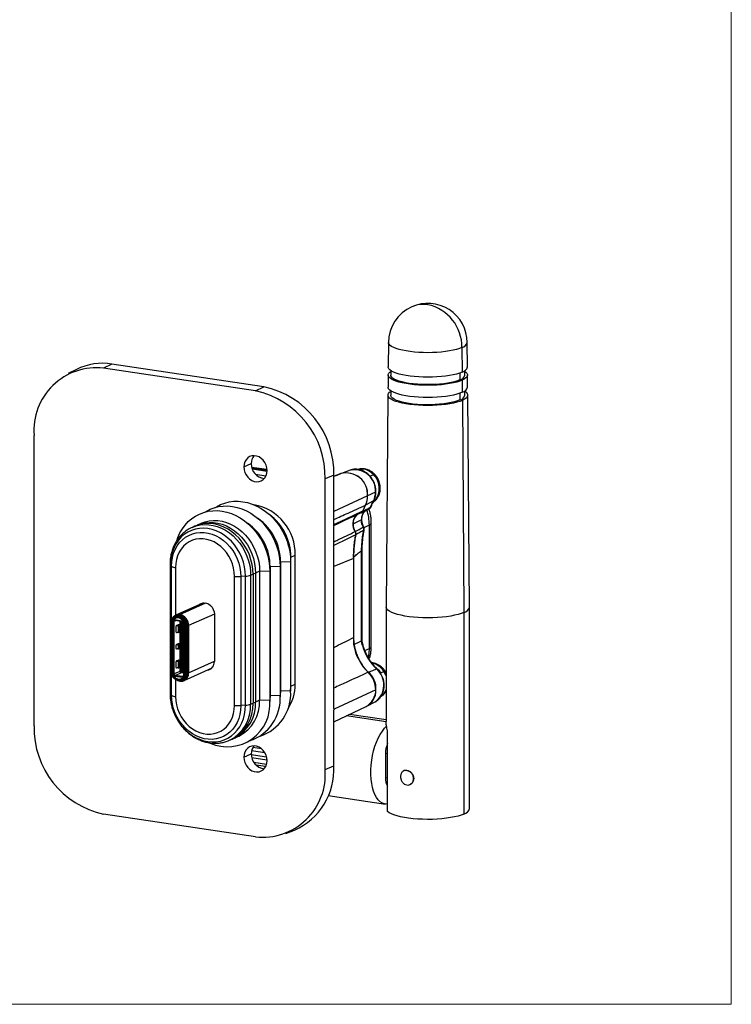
# Model space of a CAD drawing. Header units: millimetres. Extents: x 0 to 415, y 0 to 292.
# Tile 10 of 11: x 330 to 415, y 5 to 123. Entities that reach past the tile are written whole.
import ezdxf

# ---------------------------------------------------------------- set-up
doc = ezdxf.new("R2010")
doc.units = ezdxf.units.MM

msp = doc.modelspace()

# ---------------------------------------------------------------- linework, layer by layer
at = {"color": 7, "linetype": 'Continuous', "lineweight": 18}
for p, q in [((415, 5), (415, 292)), ((5, 5), (415, 5))]:
    msp.add_line(p, q, dxfattribs=at)
at = {"color": 7, "linetype": 'Continuous', "lineweight": 25}
for p, q in [((373.898, 84.293), (373.872, 81.357)), ((383.373, 81.357), (383.347, 84.293)), ((382.714, 83.679), (382.736, 80.74)), ((340.763, 81.708), (339.763, 81.209)), ((358.968, 78.987), (340.763, 81.708)), ((336.507, 81.051), (335.53, 80.555)), ((357.968, 78.489), (339.763, 81.209)), ((373.864, 80.392), (373.851, 78.943)), ((374.172, 80.925), (374.172, 80.389)), ((382.477, 80.636), (382.477, 79.813)), ((383.073, 80.389), (383.073, 80.925)), ((383.394, 78.943), (383.381, 80.392)), ((382.744, 79.773), (382.755, 78.322)), ((357.968, 78.489), (358.968, 78.987)), ((373.843, 77.977), (373.623, 52.597)), ((374.172, 78.495), (374.172, 77.974)), ((382.477, 78.212), (382.477, 77.398)), ((383.073, 77.974), (383.073, 78.495)), ((383.623, 52.597), (383.402, 77.977)), ((382.762, 77.355), (382.953, 51.947)), ((331.418, 38.348), (331.418, 73.148)), ((356.573, 69.376), (357.46, 69.781)), ((359.342, 69.052), (357.519, 69.325)), ((359.345, 68.981), (357.539, 69.251)), ((359.341, 68.854), (357.585, 69.117)), ((359.34, 68.837), (357.592, 69.098)), ((357.967, 68.503), (359.21, 68.317)), ((357.968, 68.502), (359.21, 68.317)), ((368.184, 68.575), (367.359, 68.221)), ((369.305, 68.988), (368.265, 68.607)), ((371.727, 68.283), (372.107, 68.453)), ((367.359, 68.375), (366.313, 67.934)), ((366.313, 33.134), (366.313, 67.934)), ((367.359, 40.454), (367.359, 68.375)), ((367.631, 68.36), (367.359, 68.244)), ((367.612, 68.352), (367.359, 68.245)), ((372.345, 66.367), (371.401, 65.903)), ((371.401, 65.903), (367.359, 64.054)), ((372.109, 65.312), (371.157, 64.815)), ((351.449, 62.619), (350.959, 62.399)), ((369.663, 62.57), (370.651, 63.022)), ((370.721, 62.959), (370.716, 63.086)), ((370.795, 62.553), (370.721, 62.957)), ((371.846, 47.874), (371.846, 62.675)), ((350.659, 62.264), (350.366, 62.133)), ((370.974, 62.121), (371.612, 62.432)), ((371.612, 47.631), (371.612, 62.432)), ((370.679, 48.551), (370.679, 59.334)), ((370.737, 48.601), (370.737, 59.405)), ((360.969, 58.012), (360.903, 57.982)), ((362.178, 57.984), (360.969, 58.012)), ((360.969, 58.012), (360.969, 42.557)), ((362.178, 57.984), (362.178, 42.53)), ((362.207, 58.576), (362.722, 58.798)), ((362.207, 43.121), (362.207, 58.576)), ((362.722, 43.343), (362.722, 58.798)), ((369.723, 58.408), (367.359, 57.436)), ((369.746, 58.549), (369.723, 58.536)), ((369.723, 58.536), (369.723, 48.092)), ((369.723, 58.408), (369.723, 48.932)), ((347.719, 57.697), (347.719, 42.242)), ((347.905, 57.483), (347.753, 57.63)), ((347.753, 57.63), (347.753, 42.175)), ((347.905, 51.05), (347.905, 57.483)), ((348.371, 57.326), (348.371, 51.595)), ((358.462, 56.888), (357.972, 56.668)), ((357.972, 56.668), (357.972, 41.214)), ((359.672, 56.861), (358.462, 56.888)), ((358.462, 56.888), (358.462, 41.433)), ((359.716, 57.45), (359.65, 57.42)), ((359.672, 56.861), (359.672, 41.406)), ((360.925, 57.423), (359.716, 57.45)), ((359.716, 57.45), (359.716, 41.995)), ((360.925, 57.423), (360.925, 41.968)), ((355.447, 40.814), (355.447, 56.269)), ((356.772, 56.282), (356.206, 56.243)), ((356.206, 56.243), (356.206, 40.788)), ((356.772, 40.827), (356.772, 56.282)), ((357.379, 56.403), (357.672, 56.534)), ((357.379, 56.403), (357.379, 40.948)), ((357.672, 56.534), (357.672, 41.079)), ((351.729, 53.104), (348.416, 51.618)), ((348.907, 51.683), (352.028, 53.082)), ((351.481, 52.993), (351.567, 53.075)), ((373.623, 52.594), (373.623, 38.901)), ((382.953, 51.947), (382.953, 27.799)), ((383.623, 28.446), (383.623, 52.594)), ((347.933, 51.116), (347.908, 51.059)), ((348.224, 50.882), (348.088, 50.873)), ((348.088, 44.566), (348.088, 50.873)), ((348.224, 50.882), (348.467, 50.991)), ((348.224, 44.575), (348.224, 50.882)), ((348.304, 51.082), (349.17, 50.953)), ((348.304, 51.082), (348.354, 51.008)), ((348.354, 51.008), (349.22, 50.879)), ((348.425, 51.344), (348.389, 51.328)), ((348.416, 51.618), (348.468, 51.64)), ((348.49, 51.45), (348.485, 51.447)), ((348.869, 51.652), (348.803, 51.571)), ((348.909, 50.925), (348.909, 44.882)), ((349.046, 50.905), (349.046, 44.755)), ((349.089, 44.74), (349.089, 50.898)), ((349.22, 50.879), (349.17, 50.953)), ((349.226, 44.846), (349.226, 50.878)), ((353.035, 51.753), (349.946, 50.368)), ((353.035, 51.727), (353.035, 46.076)), ((347.822, 50.624), (347.822, 50.622)), ((347.822, 50.622), (347.822, 48.197)), ((347.847, 48.186), (347.847, 50.611)), ((347.878, 50.606), (347.956, 50.641)), ((347.878, 50.606), (347.878, 48.181)), ((347.944, 50.573), (347.944, 44.932)), ((347.984, 44.914), (347.984, 50.555)), ((348.424, 50.278), (348.424, 49.608)), ((348.66, 50.397), (348.563, 50.391)), ((348.563, 50.391), (348.594, 50.361)), ((348.594, 50.361), (348.691, 50.367)), ((348.691, 49.556), (348.594, 49.549)), ((348.712, 50.478), (348.651, 50.451)), ((348.651, 50.451), (348.651, 50.397)), ((348.685, 50.4), (348.685, 50.445)), ((348.691, 50.367), (348.691, 49.556)), ((348.825, 50.394), (348.825, 49.583)), ((348.854, 49.611), (348.854, 50.422)), ((349.387, 50.679), (349.35, 50.714)), ((349.35, 50.714), (349.35, 44.407)), ((349.387, 50.679), (349.387, 44.371)), ((349.491, 50.33), (349.491, 44.689)), ((349.6, 50.338), (349.636, 50.354)), ((349.6, 50.338), (349.6, 44.697)), ((349.636, 50.354), (349.696, 50.366)), ((349.636, 50.354), (349.636, 44.713)), ((349.697, 44.683), (349.697, 50.334)), ((349.728, 50.329), (349.728, 44.679)), ((349.784, 50.33), (349.896, 50.353)), ((349.784, 50.33), (349.784, 44.68)), ((349.896, 50.353), (349.896, 44.703)), ((349.946, 50.368), (349.946, 44.717)), ((347.822, 48.175), (347.83, 48.19)), ((347.822, 48.173), (347.822, 44.971)), ((347.878, 48.181), (347.847, 48.186)), ((347.847, 44.96), (347.847, 48.162)), ((347.847, 48.162), (347.878, 48.157)), ((347.944, 48.211), (347.878, 48.181)), ((347.878, 48.157), (347.944, 48.187)), ((347.878, 48.157), (347.878, 44.955)), ((348.424, 48.004), (348.424, 47.633)), ((348.66, 48.123), (348.563, 48.116)), ((348.563, 48.116), (348.594, 48.086)), ((348.594, 48.086), (348.691, 48.093)), ((348.691, 47.581), (348.594, 47.574)), ((348.712, 48.204), (348.651, 48.176)), ((348.651, 48.176), (348.651, 48.122)), ((348.685, 48.125), (348.685, 48.17)), ((348.691, 48.093), (348.691, 47.581)), ((348.825, 48.119), (348.825, 47.607)), ((348.854, 47.636), (348.854, 48.148)), ((371.077, 47.371), (371.612, 47.631)), ((348.424, 46.028), (348.424, 45.358)), ((348.66, 46.147), (348.563, 46.141)), ((348.563, 46.141), (348.594, 46.111)), ((348.594, 46.111), (348.691, 46.117)), ((348.712, 46.228), (348.651, 46.201)), ((348.651, 46.201), (348.651, 46.147)), ((348.685, 46.15), (348.685, 46.195)), ((348.691, 46.117), (348.691, 45.306)), ((348.825, 46.144), (348.825, 45.332)), ((348.854, 45.361), (348.854, 46.172)), ((349.946, 44.717), (353.035, 46.102)), ((347.878, 44.955), (347.944, 44.985)), ((348.909, 44.882), (348.224, 44.575)), ((348.691, 45.306), (348.594, 45.299)), ((349.35, 44.902), (349.226, 44.846)), ((349.397, 43.778), (352.71, 45.263)), ((372.966, 44.719), (373.346, 44.889)), ((373.623, 44.725), (373.503, 44.926)), ((347.905, 42.028), (347.905, 44.521)), ((348.088, 44.566), (348.224, 44.575)), ((348.354, 44.411), (348.304, 44.292)), ((349.17, 44.162), (348.304, 44.292)), ((348.354, 44.411), (349.089, 44.74)), ((349.22, 44.281), (348.354, 44.411)), ((348.371, 43.909), (348.371, 41.871)), ((348.642, 43.771), (348.701, 43.752)), ((348.869, 43.711), (348.701, 43.752)), ((349.089, 44.74), (349.35, 44.758)), ((349.166, 43.953), (349.202, 43.969)), ((349.17, 44.162), (349.22, 44.281)), ((349.328, 44.33), (349.22, 44.281)), ((349.32, 43.945), (349.325, 43.947)), ((349.397, 43.778), (349.346, 43.757)), ((349.35, 44.407), (349.387, 44.371)), ((349.636, 44.713), (349.6, 44.697)), ((349.697, 44.725), (349.636, 44.713)), ((349.784, 44.68), (349.896, 44.703)), ((360.969, 42.557), (360.925, 42.537)), ((362.178, 42.53), (360.969, 42.557)), ((362.207, 43.121), (362.722, 43.343)), ((372.385, 42.662), (367.384, 40.374)), ((347.905, 42.028), (347.753, 42.175)), ((358.462, 41.433), (357.972, 41.214)), ((359.672, 41.406), (358.462, 41.433)), ((359.716, 41.995), (359.672, 41.975)), ((360.925, 41.968), (359.716, 41.995)), ((356.772, 40.827), (356.206, 40.788)), ((357.379, 40.948), (357.672, 41.079)), ((367.359, 38.86), (371.245, 40.677)), ((367.359, 33.575), (367.359, 40.273)), ((371.322, 40.715), (372.3, 41.231)), ((373.633, 38.851), (368.864, 39.564)), ((373.623, 39.078), (369.23, 39.735)), ((373.806, 28.099), (373.806, 37.758)), ((354.866, 36.641), (355.159, 36.772)), ((355.459, 36.907), (355.949, 37.126)), ((358.703, 35.588), (357.64, 35.747)), ((356.573, 34.602), (357.46, 35.008)), ((359.298, 34.594), (357.465, 34.868)), ((359.085, 35.127), (357.498, 35.365)), ((359.344, 34.247), (357.527, 34.518)), ((373.542, 35.035), (373.542, 32.138)), ((373.806, 34.996), (373.542, 35.035)), ((359.282, 33.74), (357.781, 33.964)), ((359.183, 33.487), (358.037, 33.658)), ((366.313, 33.134), (367.359, 33.575)), ((373.806, 32.098), (373.542, 32.138)), ((375.764, 32.981), (375.728, 32.964)), ((376.917, 32.045), (376.943, 32.057)), ((376.464, 31.322), (376.5, 31.338)), ((366.686, 30.004), (373.553, 28.978)), ((357.968, 25.073), (339.763, 27.793)), ((361.613, 25.463), (362.633, 25.863))]:
    msp.add_line(p, q, dxfattribs=at)
at = {"color": 7, "linetype": 'Continuous', "lineweight": 25, "flags": 128}
for points in [[(382.714, 83.679), (382.412, 83.56), (382.059, 83.452), (381.66, 83.354), (381.219, 83.269), (380.743, 83.198), (380.239, 83.142), (379.712, 83.101), (379.171, 83.076), (378.623, 83.068), (378.074, 83.076), (377.533, 83.101), (377.007, 83.142), (376.502, 83.198), (376.026, 83.269), (375.585, 83.354), (375.186, 83.452), (374.833, 83.56), (374.531, 83.679), (374.284, 83.806), (374.096, 83.94), (373.969, 84.078), (373.906, 84.22), (373.898, 84.293)], [(382.736, 80.74), (382.433, 80.62), (382.078, 80.511), (381.676, 80.413), (381.233, 80.327), (380.754, 80.256), (380.247, 80.199), (379.718, 80.158), (379.174, 80.134), (378.623, 80.125), (378.071, 80.134), (377.527, 80.158), (376.998, 80.199), (376.491, 80.256), (376.012, 80.327), (375.569, 80.413), (375.167, 80.511), (374.812, 80.62), (374.509, 80.74), (374.261, 80.868), (374.072, 81.002), (373.944, 81.141), (373.88, 81.283), (373.872, 81.357)], [(382.744, 79.773), (382.44, 79.653), (382.084, 79.544), (381.681, 79.445), (381.237, 79.36), (380.758, 79.288), (380.25, 79.231), (379.72, 79.19), (379.175, 79.165), (378.623, 79.157), (378.07, 79.165), (377.525, 79.19), (376.995, 79.231), (376.487, 79.288), (376.008, 79.36), (375.564, 79.445), (375.161, 79.544), (374.805, 79.653), (374.501, 79.773), (374.253, 79.901), (374.064, 80.036), (373.936, 80.175), (373.872, 80.317), (373.872, 80.46), (373.936, 80.603), (374.064, 80.742), (374.172, 80.825)], [(382.477, 79.813), (382.18, 79.697), (381.832, 79.591), (381.437, 79.497), (381.001, 79.415), (380.53, 79.348), (380.032, 79.296), (379.513, 79.26), (378.981, 79.241), (378.443, 79.238), (377.909, 79.252), (377.384, 79.282), (376.878, 79.329), (376.397, 79.391), (375.949, 79.468), (375.54, 79.558), (375.175, 79.66), (374.861, 79.773), (374.602, 79.895), (374.401, 80.024), (374.262, 80.158), (374.187, 80.296), (374.172, 80.389)], [(383.073, 80.825), (383.181, 80.742), (383.309, 80.603), (383.373, 80.46), (383.373, 80.317), (383.309, 80.175), (383.181, 80.036), (382.992, 79.901), (382.744, 79.773)], [(382.755, 78.322), (382.45, 78.202), (382.093, 78.092), (381.689, 77.994), (381.244, 77.908), (380.764, 77.836), (380.254, 77.779), (379.723, 77.738), (379.176, 77.713), (378.623, 77.705), (378.069, 77.713), (377.522, 77.738), (376.991, 77.779), (376.481, 77.836), (376.001, 77.908), (375.556, 77.994), (375.152, 78.092), (374.795, 78.202), (374.49, 78.322), (374.241, 78.451), (374.052, 78.586), (373.924, 78.725), (373.859, 78.868), (373.851, 78.943)], [(382.762, 77.355), (382.456, 77.235), (382.099, 77.125), (381.695, 77.026), (381.249, 76.94), (380.768, 76.868), (380.257, 76.811), (379.725, 76.77), (379.177, 76.745), (378.623, 76.737), (378.068, 76.745), (377.52, 76.77), (376.988, 76.811), (376.477, 76.868), (375.996, 76.94), (375.55, 77.026), (375.146, 77.125), (374.789, 77.235), (374.483, 77.355), (374.234, 77.484), (374.044, 77.619), (373.915, 77.759), (373.851, 77.902), (373.851, 78.046), (373.915, 78.189), (374.044, 78.329), (374.172, 78.425)], [(382.477, 77.398), (382.18, 77.282), (381.832, 77.176), (381.437, 77.082), (381.001, 77), (380.53, 76.933), (380.032, 76.881), (379.513, 76.845), (378.981, 76.826), (378.443, 76.823), (377.909, 76.837), (377.384, 76.868), (376.878, 76.914), (376.397, 76.976), (375.949, 77.053), (375.54, 77.143), (375.175, 77.245), (374.861, 77.358), (374.602, 77.48), (374.401, 77.609), (374.262, 77.744), (374.187, 77.881), (374.172, 77.974)], [(383.073, 78.425), (383.201, 78.329), (383.33, 78.189), (383.394, 78.046), (383.394, 77.902), (383.33, 77.759), (383.201, 77.619), (383.011, 77.484), (382.762, 77.355)], [(359.345, 68.962), (359.314, 69.288), (359.225, 69.608), (359.08, 69.91), (358.886, 70.179), (358.652, 70.404), (358.387, 70.575), (358.104, 70.684), (357.814, 70.727), (357.531, 70.703), (357.266, 70.611), (357.032, 70.456), (356.838, 70.245), (356.693, 69.986), (356.604, 69.693), (356.573, 69.376)], [(356.573, 69.376), (356.604, 69.05), (356.693, 68.729), (356.838, 68.428), (357.032, 68.159), (357.266, 67.934), (357.531, 67.763), (357.814, 67.653), (358.104, 67.61), (358.387, 67.635), (358.652, 67.727), (358.886, 67.882), (359.08, 68.093), (359.225, 68.351), (359.314, 68.645), (359.345, 68.962)], [(372.278, 68.472), (372.265, 68.482), (372.227, 68.488), (372.174, 68.478), (372.107, 68.453)], [(353.157, 64.533), (353.287, 64.614), (353.768, 64.863), (354.275, 65.055), (354.803, 65.187), (355.347, 65.258), (355.902, 65.267), (356.462, 65.214), (357.022, 65.099), (357.577, 64.924), (358.121, 64.691), (358.65, 64.401), (359.157, 64.058), (359.638, 63.665), (360.088, 63.225), (360.504, 62.742), (360.881, 62.223), (361.215, 61.67), (361.503, 61.09), (361.743, 60.489), (361.932, 59.872), (362.068, 59.245), (362.15, 58.613), (362.178, 57.984)], [(372.162, 65.364), (372.146, 65.34), (372.109, 65.312)], [(348.56, 60.626), (348.675, 60.944), (348.915, 61.473), (349.203, 61.967), (349.537, 62.419), (349.914, 62.827), (350.33, 63.185), (350.78, 63.49), (351.261, 63.74), (351.768, 63.932), (352.297, 64.063), (352.841, 64.134), (353.395, 64.143), (353.956, 64.09), (354.516, 63.976), (355.071, 63.801), (355.615, 63.568), (356.143, 63.278), (356.65, 62.935), (357.131, 62.541), (357.582, 62.101), (357.997, 61.619), (358.374, 61.099), (358.708, 60.547), (358.997, 59.967), (359.236, 59.365), (359.425, 58.748), (359.562, 58.121), (359.644, 57.49), (359.672, 56.861)], [(351.903, 63.972), (352.033, 64.052), (352.515, 64.302), (353.022, 64.493), (353.55, 64.625), (354.094, 64.696), (354.649, 64.705), (355.209, 64.652), (355.769, 64.537), (356.324, 64.363), (356.868, 64.129), (357.396, 63.84), (357.903, 63.496), (358.384, 63.103), (358.835, 62.663), (359.251, 62.181), (359.627, 61.661), (359.961, 61.108), (360.25, 60.529), (360.49, 59.927), (360.679, 59.31), (360.815, 58.683), (360.897, 58.052), (360.925, 57.423)], [(367.359, 62.489), (368.741, 63.136), (370.838, 64.118)], [(371.817, 64.603), (371.798, 64.573), (371.761, 64.546)], [(357.672, 56.534), (357.644, 57.112), (357.561, 57.693), (357.423, 58.267), (357.232, 58.83), (356.99, 59.375), (356.701, 59.894), (356.367, 60.382), (355.993, 60.834), (355.582, 61.243), (355.14, 61.606), (354.672, 61.917), (354.183, 62.174), (353.68, 62.373), (353.167, 62.512), (352.651, 62.589), (352.138, 62.603), (351.635, 62.555), (351.146, 62.444), (350.678, 62.273), (350.659, 62.264)], [(350.972, 62.405), (350.978, 62.407), (351.446, 62.579), (351.935, 62.689), (352.438, 62.738), (352.951, 62.723), (353.467, 62.646), (353.98, 62.508), (354.483, 62.309), (354.972, 62.052), (355.44, 61.74), (355.882, 61.378), (356.293, 60.968), (356.667, 60.517), (357.001, 60.029), (357.29, 59.509), (357.532, 58.965), (357.723, 58.402), (357.861, 57.827), (357.944, 57.247), (357.972, 56.668)], [(351.449, 62.619), (351.468, 62.627), (351.936, 62.799), (352.425, 62.909), (352.929, 62.958), (353.441, 62.943), (353.957, 62.866), (354.47, 62.727), (354.974, 62.528), (355.462, 62.272), (355.93, 61.96), (356.372, 61.598), (356.783, 61.188), (357.157, 60.737), (357.491, 60.248), (357.781, 59.729), (358.022, 59.185), (358.213, 58.622), (358.351, 58.047), (358.434, 57.467), (358.462, 56.888)], [(356.772, 56.282), (356.744, 56.849), (356.659, 57.418), (356.519, 57.981), (356.325, 58.531), (356.081, 59.061), (355.788, 59.565), (355.451, 60.036), (355.074, 60.468), (354.662, 60.856), (354.219, 61.195), (353.752, 61.481), (353.266, 61.709), (352.767, 61.878), (352.263, 61.985), (351.758, 62.029), (351.259, 62.009), (350.773, 61.926), (350.306, 61.78), (349.863, 61.573), (349.451, 61.308), (349.074, 60.989), (348.737, 60.619), (348.444, 60.202), (348.2, 59.745), (348.006, 59.253), (347.866, 58.732), (347.781, 58.189), (347.753, 57.63)], [(347.905, 57.483), (347.933, 58.016), (348.017, 58.534), (348.155, 59.029), (348.346, 59.495), (348.588, 59.925), (348.876, 60.314), (349.207, 60.656), (349.577, 60.947), (349.98, 61.182), (350.411, 61.36), (350.865, 61.476), (351.335, 61.53), (351.814, 61.521), (352.297, 61.449), (352.776, 61.315), (353.246, 61.12), (353.699, 60.868), (354.131, 60.562), (354.534, 60.206), (354.904, 59.805), (355.235, 59.364), (355.523, 58.889), (355.765, 58.386), (355.956, 57.864), (356.094, 57.327), (356.178, 56.784), (356.206, 56.243)], [(350.373, 62.136), (350.385, 62.141), (350.853, 62.313), (351.342, 62.424), (351.845, 62.472), (352.358, 62.458), (352.874, 62.381), (353.387, 62.242), (353.89, 62.043), (354.379, 61.786), (354.847, 61.475), (355.289, 61.112), (355.7, 60.703), (356.074, 60.251), (356.408, 59.763), (356.697, 59.243), (356.939, 58.699), (357.13, 58.136), (357.268, 57.561), (357.351, 56.981), (357.379, 56.403)], [(355.447, 56.269), (355.419, 56.767), (355.336, 57.267), (355.199, 57.759), (355.01, 58.235), (354.772, 58.689), (354.488, 59.113), (354.164, 59.501), (353.805, 59.846), (353.416, 60.143), (353.002, 60.387), (352.572, 60.575), (352.131, 60.703), (351.687, 60.769), (351.246, 60.773), (350.816, 60.714), (350.402, 60.593), (350.013, 60.413), (349.654, 60.175), (349.33, 59.884), (349.046, 59.545), (348.808, 59.162), (348.619, 58.742), (348.482, 58.291), (348.398, 57.817), (348.371, 57.326)], [(351.194, 52.864), (351.337, 52.974), (351.568, 53.075), (351.822, 53.107), (352.083, 53.068), (352.336, 52.96), (352.567, 52.791), (352.763, 52.568), (352.911, 52.307), (353.003, 52.021), (353.035, 51.727)], [(382.953, 51.947), (382.633, 51.821), (382.259, 51.706), (381.836, 51.603), (381.37, 51.513), (380.867, 51.438), (380.333, 51.378), (379.776, 51.335), (379.203, 51.309), (378.623, 51.3), (378.042, 51.309), (377.469, 51.335), (376.912, 51.378), (376.379, 51.438), (375.875, 51.513), (375.409, 51.603), (374.986, 51.706), (374.612, 51.821), (374.292, 51.947), (374.031, 52.082), (373.833, 52.223), (373.698, 52.37), (373.631, 52.519), (373.623, 52.597)], [(349.6, 50.338), (349.572, 50.579), (349.49, 50.813), (349.359, 51.023), (349.189, 51.194), (348.99, 51.315), (348.777, 51.378), (348.564, 51.379), (348.366, 51.317), (348.196, 51.196), (348.065, 51.026), (347.983, 50.817), (347.955, 50.584)], [(349.491, 50.33), (349.46, 50.571), (349.371, 50.802), (349.231, 51.004), (349.05, 51.16), (348.844, 51.258), (348.63, 51.291), (348.424, 51.254), (348.244, 51.152), (348.103, 50.992), (348.014, 50.787), (347.984, 50.555)], [(348.49, 51.45), (348.569, 51.48), (348.61, 51.491)], [(347.822, 50.622), (347.822, 50.622), (347.822, 50.62), (347.824, 50.618), (347.827, 50.616), (347.83, 50.614), (347.835, 50.613), (347.84, 50.612), (347.847, 50.611)], [(347.944, 50.573), (347.944, 50.572), (347.947, 50.568), (347.952, 50.564), (347.96, 50.561), (347.971, 50.558), (347.984, 50.555)], [(348.685, 50.445), (348.7, 50.442), (348.714, 50.438), (348.724, 50.434), (348.731, 50.429), (348.734, 50.424), (348.733, 50.419), (348.729, 50.414), (348.721, 50.409)], [(348.825, 50.394), (348.842, 50.404), (348.852, 50.415), (348.854, 50.426), (348.847, 50.437), (348.832, 50.447), (348.809, 50.457), (348.78, 50.465), (348.746, 50.471)], [(369.723, 48.092), (370.258, 48.349), (370.678, 48.55)], [(347.822, 48.197), (347.822, 48.197), (347.822, 48.195), (347.824, 48.193), (347.827, 48.192), (347.83, 48.19), (347.835, 48.188), (347.84, 48.187), (347.847, 48.186)], [(347.847, 48.162), (347.84, 48.163), (347.835, 48.164), (347.83, 48.166), (347.827, 48.167), (347.824, 48.169), (347.822, 48.171), (347.822, 48.173), (347.822, 48.175)], [(348.685, 48.17), (348.7, 48.167), (348.714, 48.163), (348.724, 48.159), (348.731, 48.154), (348.734, 48.149), (348.733, 48.144), (348.729, 48.139), (348.721, 48.135)], [(348.825, 48.119), (348.842, 48.129), (348.852, 48.14), (348.854, 48.151), (348.847, 48.162), (348.832, 48.173), (348.809, 48.182), (348.78, 48.19), (348.746, 48.197)], [(371.491, 46.53), (371.581, 47.068), (371.612, 47.631)], [(348.685, 46.195), (348.7, 46.192), (348.714, 46.188), (348.724, 46.184), (348.731, 46.179), (348.734, 46.174), (348.733, 46.169), (348.729, 46.164), (348.721, 46.159)], [(348.825, 46.144), (348.842, 46.154), (348.852, 46.165), (348.854, 46.176), (348.847, 46.187), (348.832, 46.197), (348.809, 46.207), (348.78, 46.215), (348.746, 46.221)], [(349.784, 44.68), (349.755, 44.422), (349.671, 44.188), (349.537, 43.991), (349.36, 43.843), (349.151, 43.751), (348.921, 43.723), (348.685, 43.758), (348.455, 43.855), (348.246, 44.009), (348.069, 44.211), (347.934, 44.448), (347.851, 44.707), (347.822, 44.973)], [(347.822, 44.971), (347.822, 44.971), (347.822, 44.969), (347.824, 44.967), (347.827, 44.965), (347.83, 44.964), (347.835, 44.962), (347.84, 44.961), (347.847, 44.96)], [(349.728, 44.679), (349.701, 44.432), (349.62, 44.207), (349.491, 44.018), (349.322, 43.876), (349.121, 43.788), (348.901, 43.761), (348.674, 43.795), (348.454, 43.888), (348.253, 44.036), (348.083, 44.229), (347.954, 44.456), (347.874, 44.705), (347.847, 44.96)], [(347.878, 44.955), (347.909, 44.688), (348, 44.43), (348.144, 44.198), (348.333, 44.009), (348.552, 43.875), (348.787, 43.805), (349.023, 43.804), (349.242, 43.873), (349.43, 44.006), (349.575, 44.194), (349.666, 44.426), (349.697, 44.683)], [(347.984, 44.914), (347.971, 44.917), (347.96, 44.92), (347.952, 44.923), (347.947, 44.927), (347.944, 44.931), (347.944, 44.932)], [(352.582, 45.162), (352.545, 45.157), (352.463, 45.152)], [(371.487, 44.779), (372.032, 45.004), (372.461, 45.181)], [(372.465, 45.27), (372.733, 45.017), (372.966, 44.719)], [(373.503, 44.926), (373.492, 44.933), (373.461, 44.931), (373.412, 44.916), (373.346, 44.889)], [(373.623, 44.347), (373.535, 44.556), (373.346, 44.889)], [(348.777, 43.902), (348.769, 43.9), (348.762, 43.901), (348.755, 43.905), (348.749, 43.912), (348.744, 43.921), (348.74, 43.933), (348.738, 43.947), (348.737, 43.961)], [(349.429, 44.005), (349.349, 43.959), (349.325, 43.947)], [(360.969, 42.557), (360.941, 41.987), (360.923, 41.832)], [(362.178, 42.541), (362.179, 42.553), (362.207, 43.121)], [(347.753, 42.175), (347.781, 41.607), (347.866, 41.039), (348.006, 40.476), (348.2, 39.926), (348.444, 39.396), (348.737, 38.892), (349.074, 38.421), (349.451, 37.989), (349.863, 37.601), (350.306, 37.262), (350.773, 36.976), (351.259, 36.747), (351.758, 36.578), (352.263, 36.471), (352.767, 36.427), (353.266, 36.447), (353.752, 36.531), (354.219, 36.677), (354.662, 36.884), (355.074, 37.149), (355.451, 37.468), (355.788, 37.838), (356.081, 38.254), (356.325, 38.712), (356.519, 39.204), (356.659, 39.725), (356.744, 40.268), (356.772, 40.827)], [(356.206, 40.788), (356.178, 40.255), (356.094, 39.737), (355.956, 39.242), (355.765, 38.776), (355.523, 38.346), (355.235, 37.957), (354.904, 37.615), (354.534, 37.324), (354.131, 37.089), (353.699, 36.912), (353.246, 36.795), (352.776, 36.741), (352.297, 36.75), (351.814, 36.822), (351.335, 36.957), (350.865, 37.151), (350.411, 37.403), (349.98, 37.709), (349.577, 38.065), (349.207, 38.466), (348.876, 38.907), (348.588, 39.382), (348.346, 39.885), (348.155, 40.408), (348.017, 40.944), (347.933, 41.487), (347.905, 42.028)], [(348.371, 41.871), (348.398, 41.372), (348.482, 40.873), (348.619, 40.381), (348.808, 39.905), (349.046, 39.451), (349.33, 39.026), (349.654, 38.639), (350.013, 38.294), (350.402, 37.997), (350.816, 37.752), (351.246, 37.565), (351.687, 37.437), (352.131, 37.371), (352.572, 37.367), (353.002, 37.426), (353.416, 37.546), (353.805, 37.727), (354.164, 37.965), (354.488, 38.255), (354.772, 38.595), (355.01, 38.978), (355.199, 39.398), (355.336, 39.849), (355.419, 40.323), (355.447, 40.814)], [(359.716, 41.995), (359.688, 41.425), (359.67, 41.27)], [(373.806, 28.967), (373.716, 28.965), (373.437, 29.001), (373.17, 29.104), (372.919, 29.272), (372.685, 29.503), (372.474, 29.793), (372.287, 30.14), (372.127, 30.537), (371.997, 30.981), (371.897, 31.464), (371.83, 31.98), (371.797, 32.523), (371.797, 33.085), (371.83, 33.658), (371.897, 34.234), (371.997, 34.807), (372.127, 35.367), (372.287, 35.908), (372.474, 36.422), (372.685, 36.902), (372.919, 37.342), (373.17, 37.736), (373.437, 38.078), (373.68, 38.331)], [(359.345, 34.188), (359.314, 34.514), (359.225, 34.835), (359.08, 35.136), (358.886, 35.405), (358.652, 35.63), (358.387, 35.801), (358.104, 35.911), (357.814, 35.954), (357.531, 35.929), (357.266, 35.837), (357.032, 35.682), (356.838, 35.471), (356.693, 35.213), (356.604, 34.919), (356.573, 34.602)], [(356.573, 34.602), (356.604, 34.277), (356.693, 33.956), (356.838, 33.654), (357.032, 33.385), (357.266, 33.16), (357.531, 32.99), (357.814, 32.88), (358.104, 32.837), (358.387, 32.862), (358.652, 32.953), (358.886, 33.108), (359.08, 33.319), (359.225, 33.578), (359.314, 33.872), (359.345, 34.188)], [(382.953, 27.799), (382.63, 27.672), (382.253, 27.556), (381.825, 27.452), (381.354, 27.362), (380.845, 27.287), (380.306, 27.228), (379.743, 27.185), (379.165, 27.16), (378.58, 27.152), (377.995, 27.162), (377.418, 27.19), (376.859, 27.235), (376.323, 27.297), (375.819, 27.374), (375.354, 27.467), (374.934, 27.572), (374.564, 27.69), (374.25, 27.818), (373.996, 27.955), (373.806, 28.099)]]:
    msp.add_lwpolyline(points, dxfattribs=at)
at = {"color": 7, "linetype": 'Continuous', "lineweight": 25}
for centre, radius, start, end in [((378.623, 84.252), 4.725, 114.14611, 179.50261), ((378.623, 84.252), 4.725, 0.49739, 114.14611), ((378.083, 85.423), 3.436, 80.96139, 113.91913), ((377.519, 83.74), 5.195, 359.33562, 77.74), ((382.515, 84.518), 0.862, 283.36357, 344.90833), ((339.655, 74.777), 7.019, 80.91544, 116.64115), ((338.904, 73.748), 7.51, 83.433, 184.58106), ((382.296, 80.596), 0.804, 282.98071, 345.03334), ((382.536, 81.583), 0.867, 283.36357, 344.90833), ((355.756, 68.163), 10.559, 358.75463, 77.90859), ((356.744, 68.606), 10.617, 358.75463, 77.90859), ((382.296, 78.182), 0.804, 282.98071, 345.03334), ((382.553, 79.169), 0.87, 283.36357, 344.90833), ((358.913, 69.816), 1.453, 141.15133, 181.38509), ((359.204, 69.732), 1.745, 178.3872, 263.42185), ((368.846, 66.1), 2.562, 355.58903, 104.97363), ((368.833, 66.085), 2.574, 355.95418, 104.60846), ((369.844, 66.54), 2.507, 356.02134, 102.43026), ((370.637, 67.197), 1.934, 40.50769, 102.00873), ((370.549, 66.819), 2.258, 312.02602, 46.35103), ((369.963, 66.346), 2.382, 334.26671, 0.50077), ((368.944, 65.882), 2.456, 334.26671, 0.50075), ((356.746, 58.957), 5.978, 358.47521, 80.04288), ((371.968, 63.092), 1.319, 117.25932, 183.02978), ((366, 62.411), 5.613, 0.2139, 18.88063), ((371.355, 64.794), 0.5, 295.68476, 337.40526), ((371.397, 64.696), 0.394, 296.3048, 337.50406), ((353.333, 57.429), 6.382, 0.18931, 54.73208), ((354.587, 57.991), 6.382, 0.18931, 54.73208), ((355.85, 58.559), 6.357, 0.14801, 53.44865), ((371.224, 62.524), 1.593, 135.53425, 214.20846), ((371.042, 62.614), 1.379, 132.9855, 181.82938), ((371.506, 62.581), 1.844, 180.33639, 210.25947), ((370.633, 63.105), 0.0855, 282.29356, 346.22803), ((372.397, 63.022), 1.746, 180.01035, 184.07161), ((370.639, 62.983), 0.0861, 281.4184, 342.366), ((370.699, 62.626), 0.121, 283.18884, 322.43267), ((371.538, 62.738), 0.315, 283.63862, 348.4817), ((372.552, 63.048), 1.904, 196.46857, 208.01025), ((370.974, 61.983), 0.2, 97.91661, 121.0019), ((370.393, 61.877), 0.553, 350.80145, 30.03808), ((370.909, 61.875), 0.0909, 289.42307, 345.56142), ((370.505, 61.946), 0.5, 349.18224, 28.00719), ((370.784, 61.097), 0.0884, 288.35459, 344.48912), ((347.812, 57.702), 0.0934, 183.18377, 230.66968), ((348.434, 58.284), 0.96, 236.51597, 266.20557), ((357.635, 57.573), 0.965, 272.17423, 290.43899), ((355.949, 59.848), 3.614, 262.01901, 274.07789), ((356.703, 58.218), 1.938, 272.04086, 290.42458), ((382.742, 52.835), 0.912, 283.36357, 344.90833), ((348.699, 50.697), 0.88, 83.19995, 184.81411), ((348.687, 50.681), 0.844, 83.19995, 184.81411), ((348.691, 50.674), 0.816, 83.19995, 184.81411), ((348.739, 50.793), 0.869, 81.39172, 158.5942), ((348.83, 50.746), 0.817, 120.22262, 160.83888), ((348.281, 50.889), 0.194, 83.19995, 184.81411), ((348.791, 50.77), 0.743, 103.5596, 148.80818), ((348.34, 50.892), 0.117, 83.19995, 184.81411), ((348.686, 50.428), 0.953, 355.56575, 105.92766), ((348.77, 50.816), 0.877, 81.01912, 110.1304), ((348.874, 51.521), 0.0864, 144.87245, 181.42709), ((348.534, 50.352), 1.194, 358.91212, 77.7511), ((348.542, 50.356), 1.154, 358.91212, 77.7511), ((348.539, 50.354), 1.245, 358.91212, 77.7511), ((348.593, 50.378), 1.304, 358.91212, 77.7511), ((348.627, 50.393), 1.319, 358.91212, 77.7511), ((349.112, 50.684), 0.275, 358.91212, 77.7511), ((349.185, 50.717), 0.165, 358.91212, 77.7511), ((347.957, 50.57), 0.0139, 101.6853, 166.32875), ((348.614, 50.102), 0.26, 94.39978, 137.14967), ((348.577, 49.775), 0.226, 227.52672, 274.48902), ((348.581, 50.142), 0.249, 94.01594, 106.83278), ((348.775, 51.043), 0.605, 258.1826, 261.41962), ((348.653, 50.591), 0.194, 272.04086, 290.42458), ((348.676, 50.793), 0.426, 272.04086, 290.42458), ((348.676, 49.982), 0.426, 272.04086, 290.42458), ((348.788, 50.761), 0.293, 255.05108, 261.64551), ((348.817, 49.62), 0.0384, 281.76018, 346.25388), ((349.53, 50.561), 0.234, 260.44044, 287.49382), ((349.753, 50.501), 0.174, 261.80268, 280.32265), ((349.852, 50.592), 0.243, 280.52929, 292.74105), ((348.614, 47.827), 0.26, 94.39978, 137.14967), ((348.577, 47.8), 0.226, 227.52672, 274.48902), ((348.581, 47.868), 0.249, 94.01594, 106.83278), ((348.775, 48.768), 0.605, 258.1826, 261.41962), ((348.653, 48.316), 0.194, 272.04086, 290.42458), ((348.676, 48.519), 0.426, 272.04086, 290.42458), ((348.676, 48.007), 0.426, 272.04086, 290.42458), ((348.788, 48.487), 0.293, 255.05108, 261.64551), ((348.817, 47.645), 0.0384, 281.76018, 346.25388), ((375.528, 49.055), 5.884, 189.42381, 226.6198), ((370.779, 48.065), 0.0898, 280.85143, 330.29925), ((376.55, 49.511), 5.955, 194.92686, 226.63641), ((371.538, 47.937), 0.315, 283.63306, 348.50699), ((348.614, 45.852), 0.26, 94.39978, 137.14967), ((348.581, 45.892), 0.249, 94.01594, 106.83278), ((348.775, 46.792), 0.605, 258.1826, 261.41962), ((348.653, 46.341), 0.194, 272.04086, 290.42458), ((348.676, 46.543), 0.426, 272.04086, 290.42458), ((348.788, 46.511), 0.293, 255.05108, 261.64551), ((352.047, 46.005), 0.99, 277.4862, 4.11359), ((348.999, 44.923), 1.045, 178.91212, 257.7511), ((348.94, 44.896), 0.957, 178.91212, 257.7511), ((348.577, 45.525), 0.226, 227.52672, 274.48902), ((348.676, 45.732), 0.426, 272.04086, 290.42458), ((348.817, 45.37), 0.0384, 281.76018, 346.25388), ((371.479, 43.709), 2.209, 32.2791, 77.56763), ((370.852, 43.268), 2.5, 305.40651, 49.92656), ((348.363, 44.56), 0.275, 178.91212, 257.7511), ((348.389, 44.572), 0.165, 178.91212, 257.7511), ((349.021, 44.66), 0.81, 246.08495, 288.28194), ((348.817, 44.632), 0.676, 263.19995, 4.81411), ((348.865, 44.635), 0.738, 263.19995, 4.81411), ((348.978, 44.625), 0.921, 263.19995, 4.81411), ((349.017, 44.623), 0.742, 259.45922, 304.10659), ((349.109, 44.87), 0.132, 241.16624, 261.19616), ((349.193, 44.355), 0.194, 263.19995, 4.81411), ((348.851, 44.672), 0.786, 296.50076, 2.96949), ((349.234, 44.397), 0.117, 263.19995, 4.81411), ((348.955, 44.666), 0.993, 296.50076, 2.96949), ((349.53, 44.92), 0.234, 260.44044, 287.49382), ((349.753, 44.851), 0.174, 261.80268, 280.32265), ((349.852, 44.942), 0.243, 280.52929, 292.74105), ((369.872, 42.816), 2.542, 302.70133, 50.56079), ((369.394, 42.642), 2.991, 0.37969, 45.6162), ((356.861, 42.192), 5.328, 288.08165, 3.6354), ((357.639, 43.259), 5.084, 325.38542, 0.94937), ((370.304, 42.537), 2.084, 296.84359, 3.44548), ((372.041, 43.28), 1.706, 307.1116, 337.99959), ((347.812, 42.247), 0.0934, 183.18981, 230.66919), ((348.434, 42.829), 0.96, 236.51597, 266.20557), ((354.606, 40.943), 5.087, 246.03695, 5.21797), ((353.895, 41.212), 4.572, 296.68962, 2.78062), ((355.608, 41.63), 5.328, 288.08165, 3.6354), ((352.813, 40.726), 4.571, 296.58714, 2.7843), ((353.105, 40.857), 4.572, 296.68962, 2.78062), ((353.407, 40.991), 4.57, 296.49216, 2.78771), ((355.949, 44.393), 3.614, 262.01901, 274.07789), ((356.703, 42.764), 1.938, 272.04086, 290.42458), ((357.635, 42.118), 0.965, 272.19411, 290.44115), ((341.975, 38.118), 10.559, 178.75463, 257.90859), ((358.913, 35.043), 1.453, 141.15133, 181.38509), ((376.423, 35.053), 2.88, 155.28966, 180.34211), ((359.204, 34.959), 1.745, 178.3872, 263.42185), ((358.827, 32.534), 7.51, 263.433, 4.58106), ((359.397, 33.15), 7.973, 293.94353, 3.05802), ((375.048, 32.013), 1.51, 175.26645, 214.71226), ((382.742, 28.687), 0.913, 283.33479, 344.67927)]:
    msp.add_arc(centre, radius, start, end, dxfattribs=at)
for points, knots in [([(368.184, 68.575), (368.089, 68.536), (367.899, 68.457), (367.705, 68.387), (367.608, 68.351)], [0, 0, 0, 0, 0.5009825, 1, 1, 1, 1]), ([(372.162, 65.364), (372.191, 65.425), (372.267, 65.592), (372.352, 65.884), (372.404, 66.239), (372.405, 66.606), (372.354, 66.975), (372.254, 67.338), (372.106, 67.687), (371.913, 68.013), (371.679, 68.308), (371.41, 68.566), (371.111, 68.78), (370.79, 68.945), (370.454, 69.055), (370.111, 69.109), (369.772, 69.104), (369.502, 69.058), (369.352, 69.002), (369.306, 68.985)], [0, 0, 0, 0, 0.0362341, 0.0977815, 0.1596126, 0.2218166, 0.2842993, 0.3469809, 0.4098074, 0.4727476, 0.5357743, 0.5988533, 0.6619213, 0.7248736, 0.7875659, 0.8498407, 0.9115751, 0.9727335, 1, 1, 1, 1]), ([(372.278, 68.472), (372.224, 68.527), (372.087, 68.666), (371.833, 68.853), (371.521, 69.017), (371.189, 69.124), (370.85, 69.171), (370.52, 69.162), (370.313, 69.109), (370.213, 69.083)], [0, 0, 0, 0, 0.099081, 0.2534872, 0.408011, 0.5614612, 0.7131477, 0.8626332, 1, 1, 1, 1]), ([(372.06, 65.143), (372.096, 65.165), (372.223, 65.243), (372.407, 65.425), (372.606, 65.679), (372.759, 65.968), (372.867, 66.283), (372.925, 66.617), (372.932, 66.962), (372.887, 67.31), (372.79, 67.653), (372.642, 67.98), (372.468, 68.255), (372.334, 68.409), (372.278, 68.472)], [0, 0, 0, 0, 0.034337, 0.1212732, 0.2082527, 0.2957409, 0.3840891, 0.473487, 0.5639538, 0.65538, 0.7476028, 0.8404722, 0.9338736, 1, 1, 1, 1]), ([(371.817, 64.603), (371.866, 64.72), (371.976, 64.979), (372.098, 65.23), (372.164, 65.367)], [0, 0, 0, 0, 0.4525323, 1, 1, 1, 1]), ([(367.359, 63.082), (367.926, 63.34), (369.192, 63.918), (370.459, 64.496), (371.157, 64.815)], [0, 0, 0, 0, 0.4482537, 1, 1, 1, 1]), ([(367.359, 62.371), (367.586, 62.477), (368.685, 62.994), (369.784, 63.511), (370.656, 63.921)], [0, 0, 0, 0, 0.20638706, 1, 1, 1, 1]), ([(370.576, 63.871), (370.594, 63.877), (370.63, 63.887), (370.681, 63.914), (370.734, 63.954), (370.788, 64.012), (370.815, 64.067), (370.828, 64.094)], [0, 0, 0, 0, 0.1655752, 0.3308688, 0.4989638, 0.7495107, 1, 1, 1, 1]), ([(370.639, 63.893), (370.781, 63.962), (371.095, 64.114), (371.409, 64.265), (371.58, 64.348)], [0, 0, 0, 0, 0.4524825, 1, 1, 1, 1]), ([(370.838, 64.118), (370.825, 64.091), (370.798, 64.036), (370.736, 63.972), (370.688, 63.933), (370.658, 63.923), (370.656, 63.922)], [0, 0, 0, 0, 0.3207508, 0.6454093, 0.9699303, 1, 1, 1, 1]), ([(370.716, 63.086), (370.717, 63.131), (370.72, 63.269), (370.758, 63.489), (370.842, 63.731), (370.965, 63.938), (371.094, 64.09), (371.19, 64.153), (371.225, 64.176)], [0, 0, 0, 0, 0.0946024, 0.2897693, 0.4855293, 0.6832986, 0.8848983, 1, 1, 1, 1]), ([(370.828, 64.094), (370.88, 64.216), (370.985, 64.46), (371.1, 64.697), (371.157, 64.815)], [0, 0, 0, 0, 0.4987831, 1, 1, 1, 1]), ([(370.828, 64.094), (370.985, 64.17), (371.296, 64.321), (371.606, 64.471), (371.761, 64.546)], [0, 0, 0, 0, 0.5035064, 1, 1, 1, 1]), ([(371.846, 62.675), (371.844, 62.787), (371.839, 63.074), (371.781, 63.534), (371.69, 63.982), (371.6, 64.247), (371.566, 64.345)], [0, 0, 0, 0, 0.1991881, 0.5083273, 0.8182602, 1, 1, 1, 1]), ([(370.947, 62.181), (370.925, 62.224), (370.864, 62.344), (370.822, 62.471), (370.795, 62.553)], [0, 0, 0, 0, 0.3591071, 1, 1, 1, 1]), ([(350.376, 62.13), (350.284, 62.09), (350.044, 61.984), (349.685, 61.756), (349.3, 61.456), (348.95, 61.109), (348.639, 60.722), (348.368, 60.298), (348.141, 59.841), (347.96, 59.355), (347.827, 58.845), (347.745, 58.325), (347.72, 57.939), (347.719, 57.731), (347.719, 57.697)], [0, 0, 0, 0, 0.05682888, 0.14863168, 0.24041746, 0.33234379, 0.42454666, 0.51712677, 0.61014197, 0.7036067, 0.79749812, 0.8917669, 0.98190057, 1, 1, 1, 1]), ([(367.359, 60.415), (367.515, 60.489), (368.364, 60.893), (369.214, 61.298), (369.906, 61.628)], [0, 0, 0, 0, 0.1844715, 1, 1, 1, 1]), ([(369.906, 61.628), (369.917, 61.608), (369.939, 61.568), (369.963, 61.504), (369.982, 61.426), (369.993, 61.336), (369.984, 61.271), (369.98, 61.239)], [0, 0, 0, 0, 0.1654854, 0.3307303, 0.4988771, 0.749468, 1, 1, 1, 1]), ([(369.985, 61.265), (369.988, 61.286), (369.994, 61.328), (369.994, 61.394), (369.984, 61.472), (369.961, 61.56), (369.93, 61.621), (369.914, 61.652)], [0, 0, 0, 0, 0.1654448, 0.3306753, 0.4987807, 0.7493423, 1, 1, 1, 1]), ([(370.939, 61.789), (370.781, 61.702), (370.463, 61.527), (370.145, 61.353), (369.985, 61.265)], [0, 0, 0, 0, 0.496541, 1, 1, 1, 1]), ([(370.869, 61.073), (370.886, 61.191), (370.923, 61.452), (370.97, 61.709), (370.996, 61.85)], [0, 0, 0, 0, 0.4522086, 1, 1, 1, 1]), ([(369.723, 58.536), (369.725, 58.653), (369.728, 58.885), (369.743, 59.231), (369.764, 59.576), (369.793, 59.918), (369.829, 60.258), (369.874, 60.596), (369.924, 60.932), (369.965, 61.154), (369.985, 61.265)], [0, 0, 0, 0, 0.125457, 0.2506386, 0.375617, 0.5004645, 0.6252539, 0.7500578, 0.874949, 1, 1, 1, 1]), ([(369.98, 61.239), (369.959, 61.123), (369.918, 60.893), (369.866, 60.544), (369.822, 60.193), (369.786, 59.84), (369.758, 59.485), (369.738, 59.128), (369.725, 58.769), (369.724, 58.528), (369.723, 58.408)], [0, 0, 0, 0, 0.1252805, 0.2503256, 0.3752128, 0.5000196, 0.624824, 0.7497038, 0.8747366, 1, 1, 1, 1]), ([(370.68, 59.335), (370.683, 59.439), (370.692, 59.722), (370.719, 60.16), (370.76, 60.615), (370.796, 60.891), (370.811, 61.013)], [0, 0, 0, 0, 0.1843378, 0.4999985, 0.7803976, 1, 1, 1, 1]), ([(370.737, 59.378), (370.746, 59.636), (370.766, 60.207), (370.833, 60.767), (370.869, 61.073)], [0, 0, 0, 0, 0.45327356, 1, 1, 1, 1]), ([(369.746, 58.549), (369.783, 58.597), (369.821, 58.637), (369.897, 58.714), (369.936, 58.75), (370.052, 58.854), (370.13, 58.919), (370.365, 59.106), (370.522, 59.222), (370.679, 59.334)], [0, 0, 0, 0, 0.125, 0.125, 0.25, 0.25, 0.5, 0.5, 1, 1, 1, 1]), ([(370.732, 59.394), (370.731, 59.385), (370.731, 59.364), (370.698, 59.346), (370.68, 59.335)], [0, 0, 0, 0, 0.4292514, 1, 1, 1, 1]), ([(348.474, 51.635), (348.436, 51.622), (348.326, 51.585), (348.172, 51.467), (348.023, 51.304), (347.961, 51.17), (347.932, 51.108)], [0, 0, 0, 0, 0.1563527, 0.4504405, 0.743873, 1, 1, 1, 1]), ([(367.359, 47.763), (367.465, 47.816), (368.253, 48.206), (369.041, 48.595), (369.723, 48.932)], [0, 0, 0, 0, 0.1345284, 1, 1, 1, 1]), ([(369.723, 48.932), (369.724, 48.869), (369.725, 48.742), (369.735, 48.552), (369.752, 48.361), (369.775, 48.17), (369.805, 47.979), (369.865, 47.664), (369.979, 47.226), (370.181, 46.678), (370.435, 46.151), (370.706, 45.708), (370.972, 45.345), (371.218, 45.049), (371.397, 44.87), (371.486, 44.779)], [0, 0, 0, 0, 0.0419593, 0.0838094, 0.1256149, 0.1674404, 0.2093505, 0.2514095, 0.3757176, 0.5003782, 0.6251259, 0.7502235, 0.8334887, 0.9165778, 1, 1, 1, 1]), ([(370.73, 48.601), (370.732, 48.596), (370.738, 48.58), (370.703, 48.562), (370.679, 48.551)], [0, 0, 0, 0, 0.3255626, 1, 1, 1, 1]), ([(370.857, 48.02), (370.838, 48.096), (370.809, 48.21), (370.78, 48.352), (370.758, 48.471), (370.746, 48.551), (370.738, 48.605)], [0, 0, 0, 0, 0.3942368, 0.5890652, 0.7246104, 1, 1, 1, 1]), ([(372.559, 45.172), (372.495, 45.233), (372.307, 45.412), (372.016, 45.74), (371.699, 46.164), (371.419, 46.618), (371.179, 47.097), (370.99, 47.566), (370.898, 47.879), (370.857, 48.021)], [0, 0, 0, 0, 0.0804261, 0.2380917, 0.39577, 0.5533808, 0.7109401, 0.8684567, 1, 1, 1, 1]), ([(371.597, 46.344), (371.631, 46.444), (371.718, 46.703), (371.8, 47.142), (371.842, 47.554), (371.845, 47.8), (371.846, 47.874)], [0, 0, 0, 0, 0.2055213, 0.5306783, 0.8581973, 1, 1, 1, 1]), ([(348.909, 44.882), (348.909, 44.854), (348.922, 44.824), (348.972, 44.778), (349.009, 44.762), (349.046, 44.755)], [0, 0, 0, 0, 0.5, 0.5, 1, 1, 1, 1]), ([(349.362, 44.759), (349.33, 44.757), (349.293, 44.764), (349.239, 44.798), (349.226, 44.823), (349.226, 44.846)], [0, 0, 0, 0, 0.5, 0.5, 1, 1, 1, 1]), ([(373.503, 44.926), (373.459, 44.989), (373.345, 45.149), (373.126, 45.377), (372.843, 45.596), (372.531, 45.763), (372.213, 45.875), (371.997, 45.901), (371.896, 45.913)], [0, 0, 0, 0, 0.1152047, 0.2965886, 0.4786, 0.6602476, 0.8406989, 1, 1, 1, 1]), ([(372.278, 41.224), (372.298, 41.233), (372.419, 41.285), (372.614, 41.43), (372.855, 41.656), (373.054, 41.926), (373.212, 42.229), (373.324, 42.561), (373.387, 42.913), (373.399, 43.278), (373.361, 43.647), (373.272, 44.013), (373.134, 44.366), (372.951, 44.699), (372.744, 44.982), (372.589, 45.14), (372.52, 45.209)], [0, 0, 0, 0, 0.0153834, 0.0905495, 0.1656483, 0.2409848, 0.3167865, 0.3931645, 0.4701145, 0.547552, 0.6253616, 0.7034382, 0.7817073, 0.8601245, 0.9386572, 1, 1, 1, 1]), ([(372.538, 45.181), (372.536, 45.186), (372.529, 45.207), (372.491, 45.192), (372.461, 45.181)], [0, 0, 0, 0, 0.2220691, 1, 1, 1, 1]), ([(348.877, 43.709), (348.922, 43.704), (349.045, 43.692), (349.204, 43.705), (349.307, 43.748), (349.339, 43.762)], [0, 0, 0, 0, 0.2845541, 0.7763356, 1, 1, 1, 1]), ([(371.486, 44.779), (370.599, 44.374), (369.224, 43.744), (367.848, 43.112), (367.359, 42.887)], [0, 0, 0, 0, 0.6441587, 1, 1, 1, 1]), ([(373.009, 41.879), (373.049, 41.903), (373.182, 41.981), (373.371, 42.164), (373.536, 42.357), (373.605, 42.487), (373.623, 42.521)], [0, 0, 0, 0, 0.1576398, 0.515075, 0.8725164, 1, 1, 1, 1]), ([(347.719, 42.242), (347.721, 42.139), (347.725, 41.852), (347.774, 41.381), (347.878, 40.833), (348.032, 40.293), (348.234, 39.767), (348.483, 39.261), (348.774, 38.779), (349.106, 38.326), (349.475, 37.909), (349.878, 37.53), (350.31, 37.195), (350.768, 36.906), (351.245, 36.669), (351.737, 36.484), (352.239, 36.354), (352.744, 36.282), (353.248, 36.266), (353.744, 36.307), (354.225, 36.407), (354.598, 36.52), (354.801, 36.617), (354.856, 36.644)], [0, 0, 0, 0, 0.0284232, 0.0787548, 0.1291352, 0.1795778, 0.2300684, 0.2805978, 0.3311588, 0.3817434, 0.432342, 0.4829391, 0.5335117, 0.5840275, 0.6344459, 0.6847194, 0.7347994, 0.7846428, 0.8342205, 0.8835244, 0.9325723, 0.981408, 1, 1, 1, 1]), ([(373.806, 37.758), (373.748, 37.98), (373.644, 38.383), (373.634, 38.741), (373.63, 38.901)], [0, 0, 0, 0, 0.5517143, 1, 1, 1, 1]), ([(375.77, 32.969), (375.79, 32.982), (375.886, 33.047), (376.123, 33.04), (376.433, 32.937), (376.707, 32.71), (376.904, 32.402), (376.93, 32.172), (376.943, 32.057)], [0, 0, 0, 0, 0.0476948, 0.2379818, 0.4284173, 0.619101, 0.8096562, 1, 1, 1, 1]), ([(376.917, 32.045), (376.917, 32.074), (376.915, 32.131), (376.902, 32.217), (376.882, 32.302), (376.844, 32.412), (376.778, 32.545), (376.638, 32.735), (376.409, 32.924), (376.096, 33.035), (375.796, 33.016), (375.593, 32.892), (375.474, 32.741), (375.408, 32.603), (375.366, 32.448), (375.361, 32.335), (375.359, 32.278)], [0, 0, 0, 0, 0.0314708, 0.0626405, 0.0938226, 0.1253297, 0.1878407, 0.2505411, 0.3751791, 0.4998966, 0.6245867, 0.7492094, 0.8118711, 0.8743798, 0.937206, 1, 1, 1, 1]), ([(375.359, 32.278), (375.359, 32.25), (375.36, 32.192), (375.371, 32.105), (375.388, 32.019), (375.419, 31.905), (375.473, 31.767), (375.592, 31.568), (375.795, 31.368), (376.095, 31.251), (376.408, 31.276), (376.638, 31.411), (376.778, 31.572), (376.856, 31.716), (376.908, 31.875), (376.914, 31.989), (376.917, 32.045)], [0, 0, 0, 0, 0.03152133, 0.06274064, 0.09397276, 0.12553209, 0.18807627, 0.2508095, 0.37540139, 0.49995913, 0.62461301, 0.74942852, 0.81217885, 0.87477499, 0.93740354, 1, 1, 1, 1]), ([(376.943, 32.057), (376.929, 31.945), (376.903, 31.721), (376.727, 31.463), (376.564, 31.383), (376.494, 31.349)], [0, 0, 0, 0, 0.3633336, 0.7268285, 1, 1, 1, 1])]:
    msp.add_open_spline(points, degree=3, knots=knots, dxfattribs=at)
for points in [[(367.631, 68.36), (367.817, 68.426), (368.002, 68.498), (368.184, 68.575)], [(371.761, 64.546), (371.869, 64.806), (371.985, 65.062), (372.109, 65.312)], [(371.157, 64.815), (371.045, 64.587), (370.938, 64.355), (370.838, 64.118)], [(370.727, 62.508), (370.689, 62.637), (370.665, 62.768), (370.656, 62.898)], [(369.914, 61.652), (370.233, 61.818), (370.552, 61.986), (370.872, 62.154)], [(370.811, 61.013), (370.847, 61.273), (370.89, 61.533), (370.939, 61.789)], [(369.98, 61.239), (369.106, 60.815), (368.232, 60.393), (367.359, 59.97)], [(370.679, 59.334), (370.679, 59.335), (370.679, 59.335), (370.68, 59.335)], [(348.509, 50.381), (348.477, 50.357), (348.447, 50.32), (348.424, 50.278)], [(370.678, 48.55), (370.678, 48.55), (370.679, 48.55), (370.679, 48.551)], [(370.796, 47.977), (370.745, 48.166), (370.707, 48.357), (370.678, 48.55)], [(348.509, 48.106), (348.477, 48.082), (348.447, 48.045), (348.424, 48.004)], [(348.509, 46.131), (348.477, 46.106), (348.447, 46.07), (348.424, 46.028)], [(367.359, 40.454), (367.375, 40.431), (367.384, 40.404), (367.384, 40.374)], [(367.384, 40.374), (367.384, 40.344), (367.375, 40.31), (367.359, 40.273)]]:
    msp.add_open_spline(points, degree=3, dxfattribs=at)

doc.saveas('drawing.dxf')
